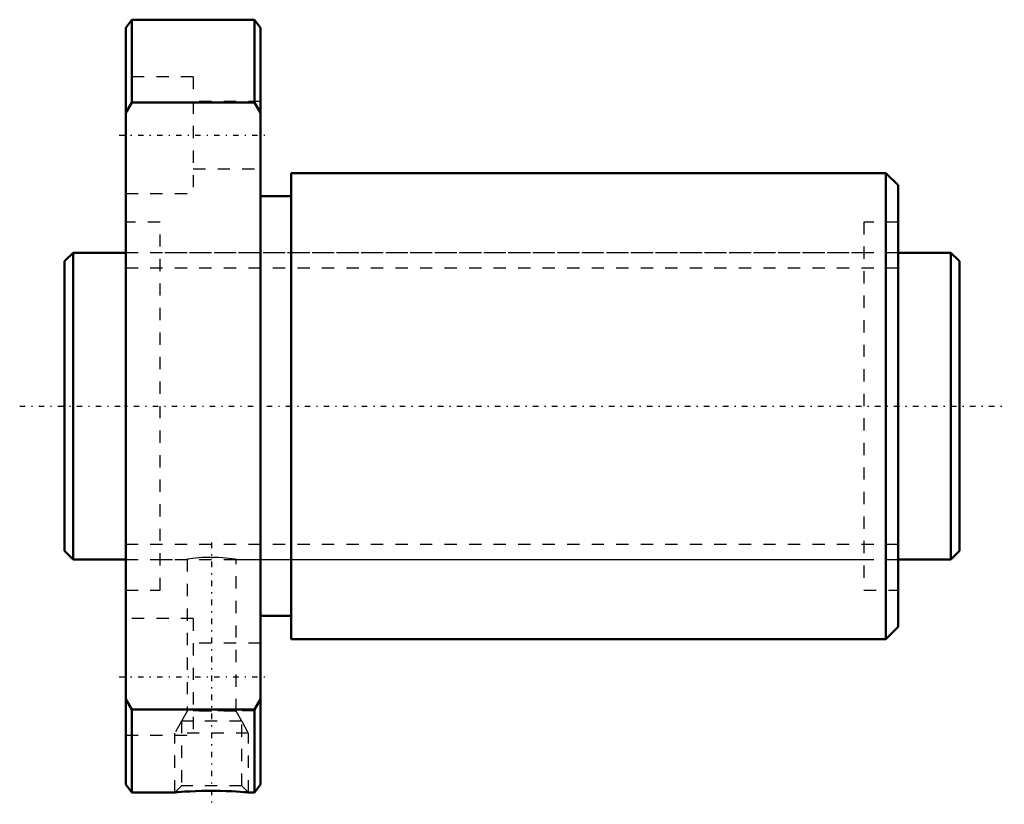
# Model space of a CAD drawing. Header units: millimetres. Extents: x -3.6 to 76.7, y -32.5 to 31.5.
import ezdxf

# ---------------------------------------------------------------- set-up
doc = ezdxf.new("R2010")
doc.units = ezdxf.units.MM
doc.linetypes.add('Center', pattern=[1.5, 0.45, -0.5, 0.05, -0.5])
doc.linetypes.add('Dashed', pattern=[2, 1, -1])
for name, color, linetype, lineweight in [('2d ConnectionPoints', 7, 'Continuous', 50), ('AM_0', 7, 'Continuous', 50), ('AM_5', 3, 'Continuous', 25), ('AM_7', 7, 'Center', 25), ('AM_9', 6, 'Dashed', 25)]:
    doc.layers.add(name, color=color, linetype=linetype, lineweight=lineweight)

# ---------------------------------------------------------------- blocks, each defined once
blk = doc.blocks.new('1_DIK_2504_6RR_Nut_0_in_DIK2504_6RRG0_73LC0_000_0')
at = {"layer": 'AM_0'}
for p, q in [((5.5, 31.5), (5, 30.85)), ((15.5, 31.5), (5.5, 31.5)), ((5.5, 31.5), (5.5, 24.739)), ((15.5, 24.739), (15.5, 31.5)), ((16, 30.85), (15.5, 31.5)), ((5, -30.85), (5, 30.85)), ((16, -30.85), (16, 30.85)), ((5.5, 24.739), (5, 23.905)), ((15.5, 24.739), (5.5, 24.739)), ((16, 23.905), (15.5, 24.739)), ((67, 19), (18.5, 19)), ((18.5, 19), (18.5, -19)), ((68, 18), (67, 19)), ((67, 19), (67, -19)), ((68, 18), (68, -18)), ((18.5, 17.1), (16, 17.1)), ((16, -17.1), (18.5, -17.1)), ((67, -19), (68, -18)), ((18.5, -19), (67, -19)), ((5, -23.905), (5.5, -24.739)), ((15.5, -24.739), (16, -23.905)), ((5.5, -24.739), (5.5, -31.5)), ((15.5, -24.739), (5.5, -24.739)), ((15.5, -31.5), (15.5, -24.739)), ((5, -30.85), (5.5, -31.5)), ((15.5, -31.5), (16, -30.85)), ((5.5, -31.5), (9.01, -31.5)), ((14.994, -31.5), (15.5, -31.5))]:
    blk.add_line(p, q, dxfattribs=at)
blk.add_lwpolyline([(15, -31.5), (14.999, -31.5), (14.947, -31.495), (14.816, -31.485), (14.619, -31.469), (14.35, -31.45), (14.021, -31.429), (13.631, -31.408), (13.194, -31.39), (12.712, -31.376), (12.209, -31.37), (11.685, -31.371), (11.176, -31.379), (10.677, -31.395), (10.233, -31.415), (9.827, -31.438), (9.507, -31.46), (9.252, -31.479), (9.091, -31.492), (9.009, -31.499), (9, -31.5)], dxfattribs=at)
at = {"layer": 'AM_5', "linetype": 'Dashed'}
for p, q in [((9.541, -25.68), (9, -26.68)), ((14.459, -25.68), (15, -26.68)), ((15, -26.68), (9, -26.68)), ((9, -31.5), (9, -26.68)), ((15, -31.5), (15, -26.68))]:
    blk.add_line(p, q, dxfattribs=at)
at = {"layer": 'AM_7'}
for p, q in [((4.45, 22.084), (16.55, 22.084)), ((12, -11.13), (12, -32.47)), ((4.45, -22.084), (16.55, -22.084))]:
    blk.add_line(p, q, dxfattribs=at)
at = {"layer": 'AM_9'}
for p, q in [((10.5, 26.834), (5, 26.834)), ((10.5, 26.834), (10.5, 17.334)), ((16, 24.834), (10.5, 24.834)), ((10.5, 19.334), (16, 19.334)), ((5, 17.334), (10.5, 17.334)), ((7.8, 15), (5, 15)), ((7.8, -15), (7.8, 15)), ((68, 15), (65.2, 15)), ((65.2, 15), (65.2, -15)), ((65.2, 12.5), (7.8, 12.5)), ((7.8, -12.5), (10.001, -12.5)), ((10, -12.5), (10, -24.88)), ((11.963, -12.339), (12.118, -12.34)), ((13.993, -12.5), (65.2, -12.5)), ((14, -24.88), (14, -12.499)), ((5, -15), (7.8, -15)), ((65.2, -15), (68, -15)), ((10.5, -17.334), (5, -17.334)), ((10.5, -17.334), (10.5, -26.834)), ((16, -19.334), (10.5, -19.334)), ((10, -24.88), (9.541, -25.68)), ((14, -24.88), (10, -24.88)), ((10.5, -24.834), (16, -24.834)), ((14.459, -25.68), (14, -24.88)), ((9.541, -25.68), (9.541, -30.959)), ((14.459, -25.68), (9.541, -25.68)), ((14.459, -30.959), (14.459, -25.68)), ((5, -26.834), (10.5, -26.834)), ((9.541, -30.959), (9, -31.5)), ((14.459, -30.959), (9.541, -30.959)), ((15, -31.5), (14.459, -30.959))]:
    blk.add_line(p, q, dxfattribs=at)
blk.add_lwpolyline([(14, -12.5), (13.988, -12.498), (13.925, -12.488), (13.807, -12.471), (13.642, -12.448), (13.426, -12.421), (13.174, -12.395), (12.881, -12.37), (12.571, -12.352), (12.235, -12.341), (11.905, -12.339), (11.569, -12.347), (11.255, -12.361), (10.954, -12.383), (10.688, -12.408), (10.452, -12.436), (10.263, -12.461), (10.119, -12.481), (10.033, -12.495), (10, -12.5), (10, -12.5)], dxfattribs=at)
blk = doc.blocks.new('2_DIK_2504_6RR07300_Shaft_0_in_DIK2504_6RRG0_73LC0_000_0')
at = {"layer": 'AM_0'}
for p, q in [((0.7, 12.5), (0, 11.8)), ((5, 12.5), (0.7, 12.5)), ((0.7, 12.5), (0.7, -12.5)), ((72.3, 12.5), (68, 12.5)), ((73, 11.8), (72.3, 12.5)), ((72.3, 12.5), (72.3, -12.5)), ((0, 11.8), (0, -11.8)), ((73, 11.8), (73, -11.8)), ((0, -11.8), (0.7, -12.5)), ((72.3, -12.5), (73, -11.8)), ((0.7, -12.5), (5, -12.5)), ((68, -12.5), (72.3, -12.5))]:
    blk.add_line(p, q, dxfattribs=at)
at = {"layer": 'AM_5', "linetype": 'Dashed'}
for p, q in [((5, 11.273), (68, 11.273)), ((5, -11.273), (68, -11.273))]:
    blk.add_line(p, q, dxfattribs=at)
at = {"layer": 'AM_7'}
blk.add_line((-3.65, 0), (76.65, 0), dxfattribs=at)
at = {"layer": 'AM_9'}
for p, q in [((68, 12.5), (5, 12.5)), ((5, -12.5), (68, -12.5))]:
    blk.add_line(p, q, dxfattribs=at)

msp = doc.modelspace()

# ---------------------------------------------------------------- linework, layer by layer
at = {"layer": '2d ConnectionPoints'}
for p in [(0, 0), (5, 0)]:
    msp.add_point(p, dxfattribs=at)

# ---------------------------------------------------------------- block references
for name in ['1_DIK_2504_6RR_Nut_0_in_DIK2504_6RRG0_73LC0_000_0', '2_DIK_2504_6RR07300_Shaft_0_in_DIK2504_6RRG0_73LC0_000_0']:
    msp.add_blockref(name, (0, 0))

doc.saveas('drawing.dxf')
